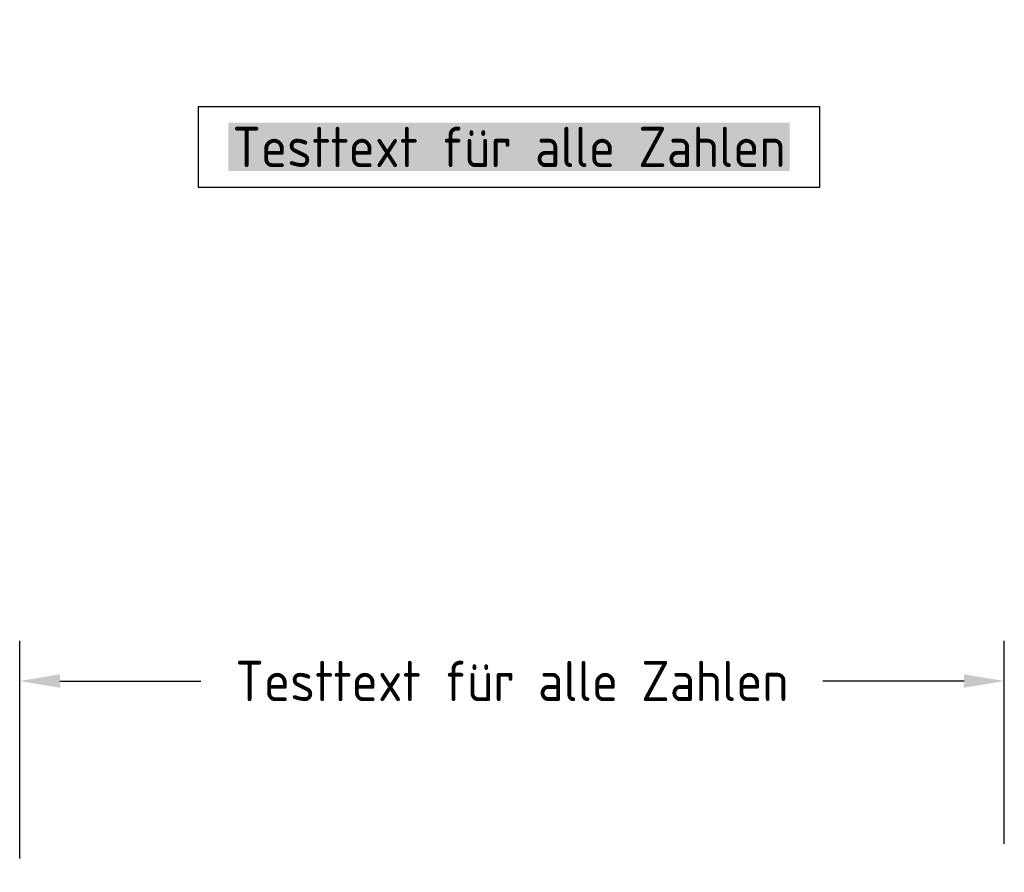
# Model space of a CAD drawing. Header units: metres. Extents: x 24.34 to 28.73, y 11.84 to 15.65.
import ezdxf

# ---------------------------------------------------------------- set-up
doc = ezdxf.new("R2010")
doc.units = ezdxf.units.M
doc.styles.get("Standard").update_dxf_attribs({"font": 'isocp2.shx'})
doc.dimstyles.new('Rahmen', dxfattribs={"dimtxt": 0.18, "dimasz": 0.18, "dimexe": 0.18, "dimexo": 0.0625, "dimgap": -0.09, "dimtad": 0, "dimtih": 1, "dimtoh": 1, "dimdec": 4, "dimzin": 0, "dimdsep": 46, "dimtxsty": 'Standard', "dimblk": 'NONE', "dimcen": 0, "dimse1": 1, "dimse2": 1, "dimsd1": 1, "dimsd2": 1, "dimadec": 0, "dimazin": 0, "dimtfac": 1, "dimtdec": 4, "dimtofl": 0, "dimtmove": 0, "dimatfit": 3, "dimldrblk": 'NONE', "dimfxl": 0, "dimtolj": 1, "dimtzin": 0, "dimarcsym": 0})
doc.dimstyles.get("Standard").update_dxf_attribs({"dimtxt": 0.18, "dimasz": 0.18, "dimexe": 0.18, "dimexo": 0.0625, "dimgap": 0.09, "dimtad": 0, "dimtih": 1, "dimtoh": 1, "dimdec": 4, "dimzin": 0, "dimdsep": 46, "dimtxsty": 'Standard', "dimcen": 0.09, "dimadec": 0, "dimazin": 0, "dimtfac": 1, "dimtdec": 4, "dimtofl": 0, "dimtmove": 0, "dimatfit": 3, "dimfxl": 0, "dimtolj": 1, "dimtzin": 0, "dimarcsym": 0})

# ---------------------------------------------------------------- blocks, each defined once
blk = doc.blocks.new('*D1')
at = {"color": 0, "lineweight": -2}
for p, q in [((27.9108, 15.26), (25.1319, 15.26)), ((25.1319, 15.26), (25.1319, 14.9)), ((27.9108, 14.9), (27.9108, 15.26)), ((25.1319, 14.9), (27.9108, 14.9))]:
    blk.add_line(p, q, dxfattribs=at)
at = {"layer": 'Defpoints', "color": 0}
for p in [(28.676, 15.08), (24.3667, 13.234), (28.676, 13.0972)]:
    blk.add_point(p, dxfattribs=at)
at = {"color": 0, "insert": (26.5214, 15.08), "char_height": 0.18, "attachment_point": 5, "bg_fill": 1, "box_fill_scale": 1.1, "bg_fill_color": 1, "bg_fill_transparency": 1957}
blk.add_mtext('\\A1;Testtext für alle Zahlen', dxfattribs=at)
blk = doc.blocks.new('_None')
blk = doc.blocks.new('*D2')
at = {"color": 0, "lineweight": -2}
for p, q in [((24.3352, 11.8996), (24.3352, 12.8724)), ((28.7343, 11.9647), (28.7343, 12.8724)), ((24.5152, 12.6924), (25.1452, 12.6924)), ((28.5543, 12.6924), (27.9242, 12.6924))]:
    blk.add_line(p, q, dxfattribs=at)
at = {"color": 0}
for points in [[(24.5152, 12.7224), (24.5152, 12.6624), (24.3352, 12.6924)], [(28.5543, 12.7224), (28.5543, 12.6624), (28.7343, 12.6924)]]:
    blk.add_solid(points, dxfattribs=at)
at = {"layer": 'Defpoints', "color": 0}
for p in [(28.7343, 12.6924), (28.7343, 11.9022), (24.3352, 11.8371)]:
    blk.add_point(p, dxfattribs=at)
at = {"color": 0, "insert": (26.5347, 12.6924), "char_height": 0.18, "attachment_point": 5}
blk.add_mtext('\\A1;Testtext für alle Zahlen', dxfattribs=at)

msp = doc.modelspace()

# ---------------------------------------------------------------- dimensions: what is measured, and where the dimension line sits
for base, p1, p2, dimstyle, picture, middle in [((28.676, 15.07996), (24.3667, 13.23398), (28.676, 13.09724), 'Rahmen', '*D1', (26.52135, 15.07996)), ((28.73426, 12.69237), (24.33518, 11.83712), (28.73426, 11.9022), 'Standard', '*D2', (26.53472, 12.69237))]:
    dim = msp.add_linear_dim(base=base, p1=p1, p2=p2, text='Testtext für alle Zahlen', dimstyle=dimstyle)
    dim.commit()
    dim.dimension.update_dxf_attribs({"geometry": picture, "text_midpoint": middle})

doc.saveas('drawing.dxf')
